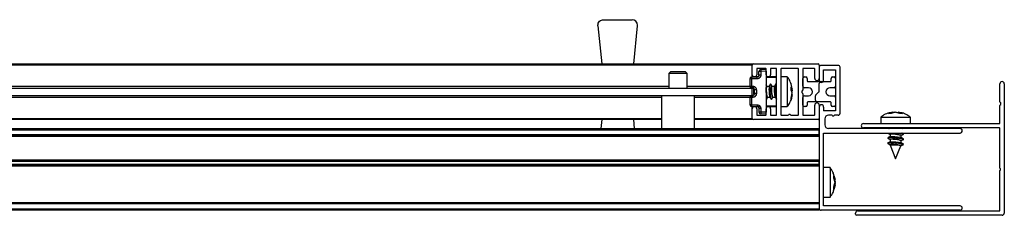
# Model space of a CAD drawing. Header units: millimetres. Extents: x 3538.08 to 3539.08, y 3254.86 to 3254.91.
# Tile 3 of 3: x 3538.812 to 3539.0769, y 3254.8562 to 3254.9089. Entities that reach past the tile are written whole.
import ezdxf

# ---------------------------------------------------------------- set-up
doc = ezdxf.new("R2010")
doc.units = ezdxf.units.MM
doc.layers.add('SANINDUSA', color=3, linetype='Continuous')

msp = doc.modelspace()

# ---------------------------------------------------------------- linework, layer by layer
at = {"layer": 'SANINDUSA'}
for p, q in [((3538.96907567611, 3254.908873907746), (3538.976758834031, 3254.908873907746)), ((3538.967583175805, 3254.90722380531), (3538.967575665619, 3254.907373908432)), ((3538.967583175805, 3254.90722380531), (3538.968614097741, 3254.896973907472)), ((3538.9772204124, 3254.896973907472), (3538.978251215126, 3254.90722380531)), ((3538.575117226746, 3254.896973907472), (3539.009117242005, 3254.896973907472)), ((3539.009117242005, 3254.896673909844), (3538.575117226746, 3254.896673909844)), ((3539.009117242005, 3254.896673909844), (3539.009117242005, 3254.896973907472)), ((3539.009117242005, 3254.89407390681), (3539.009117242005, 3254.896673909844)), ((3539.009417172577, 3254.896973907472), (3539.026817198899, 3254.896973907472)), ((3539.010317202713, 3254.895673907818), (3539.010317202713, 3254.89407390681)), ((3539.01271724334, 3254.89577390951), (3539.010417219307, 3254.89577390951)), ((3539.012817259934, 3254.89407390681), (3539.012817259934, 3254.895673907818)), ((3539.014017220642, 3254.895673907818), (3539.014017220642, 3254.89407390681)), ((3539.015517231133, 3254.89577390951), (3539.014117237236, 3254.89577390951)), ((3539.015617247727, 3254.883273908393), (3539.015617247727, 3254.895673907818)), ((3539.016817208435, 3254.895673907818), (3539.016817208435, 3254.883273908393)), ((3539.021417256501, 3254.89577390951), (3539.016917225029, 3254.89577390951)), ((3539.021517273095, 3254.883273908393), (3539.021517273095, 3254.895673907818)), ((3539.022717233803, 3254.895673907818), (3539.022717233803, 3254.890028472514)), ((3539.025817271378, 3254.89577390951), (3539.022817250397, 3254.89577390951)), ((3539.025917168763, 3254.893073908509), (3539.025917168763, 3254.895673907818)), ((3539.02711724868, 3254.896673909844), (3539.02711724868, 3254.896073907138)), ((3539.02711724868, 3254.896073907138), (3539.02711724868, 3254.892573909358)), ((3539.032217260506, 3254.896573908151), (3539.027617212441, 3254.896573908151)), ((3539.032717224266, 3254.883673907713), (3539.032717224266, 3254.896073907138)), ((3538.987117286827, 3254.894873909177), (3538.986617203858, 3254.894373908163)), ((3538.986617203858, 3254.894373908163), (3538.986617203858, 3254.8904739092)), ((3538.991617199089, 3254.894373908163), (3538.986617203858, 3254.894373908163)), ((3538.991117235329, 3254.894873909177), (3538.987117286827, 3254.894873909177)), ((3538.991617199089, 3254.894373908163), (3538.991117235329, 3254.894873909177)), ((3538.991617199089, 3254.8904739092), (3538.991617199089, 3254.894373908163)), ((3539.008908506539, 3254.893438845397), (3539.010425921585, 3254.893465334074)), ((3539.010425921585, 3254.892965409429), (3539.008908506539, 3254.892938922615)), ((3539.009117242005, 3254.893442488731), (3539.009117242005, 3254.89407390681)), ((3539.010870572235, 3254.89347390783), (3539.009117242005, 3254.89347390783)), ((3539.01140844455, 3254.894949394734), (3539.010917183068, 3254.894949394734)), ((3539.010917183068, 3254.893965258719), (3539.010917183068, 3254.894949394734)), ((3539.012817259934, 3254.895473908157), (3539.01140844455, 3254.895449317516)), ((3539.012817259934, 3254.894973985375), (3539.01140844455, 3254.894949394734)), ((3539.01140844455, 3254.894949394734), (3539.01140844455, 3254.893965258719)), ((3539.012817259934, 3254.894973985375), (3539.012817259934, 3254.883973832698)), ((3539.015417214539, 3254.89347390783), (3539.012817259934, 3254.89347390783)), ((3539.015617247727, 3254.893273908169), (3539.012817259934, 3254.893273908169)), ((3539.018540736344, 3254.89347390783), (3539.016817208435, 3254.89347390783)), ((3539.018540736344, 3254.89347390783), (3539.018540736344, 3254.885473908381)), ((3539.022717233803, 3254.890973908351), (3539.022717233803, 3254.893073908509)), ((3539.02311718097, 3254.89347390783), (3539.023517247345, 3254.89347390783)), ((3539.023917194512, 3254.893073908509), (3539.023917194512, 3254.892373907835)), ((3539.028317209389, 3254.89537391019), (3539.031517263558, 3254.89537391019)), ((3539.028317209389, 3254.892573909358), (3539.028317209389, 3254.89537391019)), ((3539.03031718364, 3254.892373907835), (3539.03031718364, 3254.893073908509)), ((3539.030717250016, 3254.89347390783), (3539.031117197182, 3254.89347390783)), ((3539.031517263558, 3254.89537391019), (3539.031517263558, 3254.884373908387)), ((3539.031517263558, 3254.893073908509), (3539.031517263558, 3254.890973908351)), ((3538.575117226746, 3254.8904739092), (3539.009117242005, 3254.8904739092)), ((3538.597617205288, 3254.890973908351), (3538.986617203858, 3254.890973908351)), ((3538.991617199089, 3254.890973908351), (3539.008417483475, 3254.890973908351)), ((3539.008908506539, 3254.892938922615), (3539.008417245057, 3254.892938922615)), ((3539.008417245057, 3254.892938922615), (3539.008417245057, 3254.89098794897)), ((3539.008417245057, 3254.89098794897), (3539.008908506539, 3254.89098794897)), ((3539.008908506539, 3254.892938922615), (3539.008908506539, 3254.89098794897)), ((3539.008908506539, 3254.89098794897), (3539.009225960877, 3254.890982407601)), ((3539.009225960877, 3254.890482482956), (3539.008908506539, 3254.890488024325)), ((3539.009117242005, 3254.890484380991), (3539.009117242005, 3254.8904739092)), ((3539.009117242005, 3254.888473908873), (3539.009117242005, 3254.8904739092)), ((3539.013060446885, 3254.890933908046), (3539.012817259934, 3254.891335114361)), ((3539.013706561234, 3254.890933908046), (3539.013025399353, 3254.890933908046)), ((3539.013945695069, 3254.89148023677), (3539.013686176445, 3254.890887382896)), ((3539.014460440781, 3254.890933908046), (3539.014122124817, 3254.891491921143)), ((3539.01510655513, 3254.890933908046), (3539.01442539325, 3254.890933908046)), ((3539.015345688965, 3254.89148023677), (3539.015086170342, 3254.890887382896)), ((3539.015617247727, 3254.891335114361), (3539.015522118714, 3254.891491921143)), ((3539.019538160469, 3254.891623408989), (3539.019538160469, 3254.891540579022)), ((3539.019538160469, 3254.890764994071), (3539.019871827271, 3254.890186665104)), ((3539.019538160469, 3254.889878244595), (3539.019538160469, 3254.890764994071)), ((3539.019871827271, 3254.890186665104), (3539.019730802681, 3254.890793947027)), ((3539.019768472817, 3254.890627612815), (3539.019731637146, 3254.890789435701)), ((3539.024217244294, 3254.890573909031), (3539.02311718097, 3254.890573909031)), ((3539.024067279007, 3254.892223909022), (3539.027229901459, 3254.892223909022)), ((3539.02711724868, 3254.889562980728), (3539.02711724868, 3254.891723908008)), ((3539.027617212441, 3254.892223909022), (3539.030167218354, 3254.892223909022)), ((3539.031117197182, 3254.890573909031), (3539.030017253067, 3254.890573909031)), ((3539.0757172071, 3254.886777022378), (3539.0757172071, 3254.891623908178)), ((3539.076917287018, 3254.891623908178), (3539.076917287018, 3254.856823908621)), ((3538.575117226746, 3254.888473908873), (3539.009117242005, 3254.888473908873)), ((3538.984667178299, 3254.887973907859), (3538.599567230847, 3254.887973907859)), ((3538.984667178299, 3254.888473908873), (3538.984667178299, 3254.87957390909)), ((3538.993567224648, 3254.87957390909), (3538.993567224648, 3254.888473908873)), ((3539.008417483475, 3254.887973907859), (3538.993567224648, 3254.887973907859)), ((3539.008908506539, 3254.887959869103), (3539.008417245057, 3254.887959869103)), ((3539.008417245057, 3254.887959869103), (3539.008417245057, 3254.886008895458)), ((3539.008908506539, 3254.888459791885), (3539.009225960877, 3254.888465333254)), ((3539.009225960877, 3254.887965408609), (3539.008908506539, 3254.887959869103)), ((3539.008908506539, 3254.887959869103), (3539.008908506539, 3254.886008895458)), ((3539.009117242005, 3254.888473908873), (3539.009117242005, 3254.888463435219)), ((3539.009717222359, 3254.888965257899), (3539.009717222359, 3254.889982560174)), ((3539.010208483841, 3254.889982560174), (3539.010208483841, 3254.888965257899)), ((3539.012988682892, 3254.887467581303), (3539.013248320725, 3254.888060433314)), ((3539.013202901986, 3254.888013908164), (3539.013874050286, 3254.888013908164)), ((3539.013817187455, 3254.888122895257), (3539.013853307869, 3254.888048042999)), ((3539.013853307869, 3254.888048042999), (3539.01421224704, 3254.887455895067)), ((3539.014388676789, 3254.887467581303), (3539.014648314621, 3254.888060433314)), ((3539.014602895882, 3254.888013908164), (3539.015274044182, 3254.888013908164)), ((3539.015217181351, 3254.888122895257), (3539.015253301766, 3254.888048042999)), ((3539.015253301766, 3254.888048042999), (3539.015612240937, 3254.887455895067)), ((3539.019871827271, 3254.890186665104), (3539.019538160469, 3254.890109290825)), ((3539.019871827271, 3254.889191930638), (3539.019538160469, 3254.889878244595)), ((3539.019538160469, 3254.887708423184), (3539.019871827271, 3254.889191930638)), ((3539.019871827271, 3254.888761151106), (3539.019538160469, 3254.887324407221)), ((3539.019538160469, 3254.887324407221), (3539.019538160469, 3254.887708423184)), ((3539.019609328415, 3254.889731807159), (3539.019871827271, 3254.889755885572)), ((3539.019871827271, 3254.888775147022), (3539.019731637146, 3254.88815838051)), ((3539.019782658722, 3254.890152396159), (3539.019871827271, 3254.889755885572)), ((3539.019871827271, 3254.889755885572), (3539.01978468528, 3254.889576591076)), ((3539.019791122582, 3254.89015430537), (3539.019871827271, 3254.889788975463)), ((3539.019791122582, 3254.888793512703), (3539.019871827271, 3254.88915884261)), ((3539.022699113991, 3254.889971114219), (3539.022471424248, 3254.889645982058)), ((3539.022471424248, 3254.889301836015), (3539.022699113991, 3254.888976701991)), ((3539.022717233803, 3254.888919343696), (3539.022717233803, 3254.883273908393)), ((3539.022717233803, 3254.885873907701), (3539.022717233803, 3254.887973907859)), ((3539.02311718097, 3254.888373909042), (3539.024217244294, 3254.888373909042)), ((3539.02611720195, 3254.887223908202), (3539.02611720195, 3254.888351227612)), ((3539.026282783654, 3254.888722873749), (3539.027050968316, 3254.889414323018)), ((3539.030017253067, 3254.888373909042), (3539.031117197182, 3254.888373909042)), ((3539.031517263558, 3254.887973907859), (3539.031517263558, 3254.885873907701)), ((3539.008417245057, 3254.886008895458), (3539.008908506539, 3254.886008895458)), ((3539.008908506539, 3254.886008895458), (3539.010425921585, 3254.885982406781)), ((3539.010425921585, 3254.885482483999), (3539.008908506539, 3254.885508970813)), ((3539.009117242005, 3254.8848739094), (3539.009117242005, 3254.885505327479)), ((3539.009117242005, 3254.885473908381), (3539.010870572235, 3254.885473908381)), ((3539.010871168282, 3254.885473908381), (3539.010917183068, 3254.885260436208)), ((3539.012817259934, 3254.885673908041), (3539.015617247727, 3254.885673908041)), ((3539.012817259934, 3254.885473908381), (3539.015417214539, 3254.885473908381)), ((3539.016817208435, 3254.885473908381), (3539.018540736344, 3254.885473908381)), ((3539.023517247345, 3254.885473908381), (3539.02311718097, 3254.885473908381)), ((3539.023917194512, 3254.886573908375), (3539.023917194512, 3254.885873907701)), ((3539.02661728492, 3254.886723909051), (3539.024067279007, 3254.886723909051)), ((3539.025917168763, 3254.883273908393), (3539.025917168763, 3254.885873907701)), ((3539.030167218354, 3254.886723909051), (3539.02661728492, 3254.886723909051)), ((3539.02711724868, 3254.885873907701), (3539.02711724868, 3254.885373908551)), ((3539.02711724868, 3254.885373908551), (3539.02711724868, 3254.85807390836)), ((3539.028317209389, 3254.885373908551), (3539.028317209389, 3254.884373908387)), ((3539.03031718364, 3254.885873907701), (3539.03031718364, 3254.886573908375)), ((3539.031117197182, 3254.885473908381), (3539.030717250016, 3254.885473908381)), ((3539.0757172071, 3254.881023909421), (3539.0757172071, 3254.885770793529)), ((3539.075947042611, 3254.886466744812), (3539.075740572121, 3254.886712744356)), ((3539.075740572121, 3254.885835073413), (3539.075947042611, 3254.886081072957)), ((3539.009117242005, 3254.882273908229), (3539.009117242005, 3254.8848739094)), ((3539.010317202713, 3254.8848739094), (3539.010317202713, 3254.883273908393)), ((3539.010417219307, 3254.883173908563), (3539.01271724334, 3254.883173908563)), ((3539.010917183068, 3254.884982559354), (3539.010917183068, 3254.883998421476)), ((3539.01140844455, 3254.883998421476), (3539.010917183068, 3254.883998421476)), ((3539.01140844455, 3254.884982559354), (3539.01140844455, 3254.883998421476)), ((3539.012817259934, 3254.883973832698), (3539.01140844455, 3254.883998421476)), ((3539.012817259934, 3254.883473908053), (3539.01140844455, 3254.883498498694)), ((3539.012817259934, 3254.883273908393), (3539.012817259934, 3254.8848739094)), ((3539.014017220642, 3254.8848739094), (3539.014017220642, 3254.883273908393)), ((3539.014117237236, 3254.883173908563), (3539.015517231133, 3254.883173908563)), ((3539.016917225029, 3254.883173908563), (3539.018867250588, 3254.883173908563)), ((3539.019467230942, 3254.883173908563), (3539.021417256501, 3254.883173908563)), ((3539.022817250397, 3254.883173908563), (3539.025817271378, 3254.883173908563)), ((3539.031517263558, 3254.884373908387), (3539.028317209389, 3254.884373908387)), ((3539.030617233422, 3254.883173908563), (3539.029617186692, 3254.883173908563)), ((3539.032217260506, 3254.883173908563), (3539.031217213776, 3254.883173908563)), ((3539.043667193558, 3254.882647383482), (3539.043667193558, 3254.880923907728)), ((3539.043667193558, 3254.882647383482), (3539.050429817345, 3254.882647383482)), ((3539.045790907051, 3254.883644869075), (3539.046900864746, 3254.883978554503)), ((3539.046458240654, 3254.883644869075), (3539.045790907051, 3254.883644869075)), ((3539.047649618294, 3254.883978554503), (3539.046458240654, 3254.883644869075)), ((3539.046949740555, 3254.883782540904), (3539.046900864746, 3254.883978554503)), ((3539.047400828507, 3254.883978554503), (3539.046927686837, 3254.883871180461)), ((3539.048791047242, 3254.883644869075), (3539.047649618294, 3254.883978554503)), ((3539.047684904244, 3254.883978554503), (3539.048384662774, 3254.883782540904)), ((3539.047933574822, 3254.883978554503), (3539.048406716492, 3254.883871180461)), ((3539.048433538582, 3254.883978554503), (3539.04838025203, 3254.883764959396)), ((3539.048433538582, 3254.883978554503), (3539.049489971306, 3254.883644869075)), ((3539.049489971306, 3254.883644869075), (3539.048791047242, 3254.883644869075)), ((3539.050429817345, 3254.882647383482), (3539.051667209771, 3254.882647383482)), ((3539.051667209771, 3254.880923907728), (3539.051667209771, 3254.882647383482)), ((3538.599567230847, 3254.882273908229), (3538.984667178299, 3254.882273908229)), ((3538.984667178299, 3254.881973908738), (3538.599567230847, 3254.881973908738)), ((3538.968614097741, 3254.881973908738), (3538.968372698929, 3254.87957390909)), ((3538.977461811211, 3254.87957390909), (3538.9772204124, 3254.881973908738)), ((3538.993567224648, 3254.882273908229), (3539.009117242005, 3254.882273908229)), ((3539.009117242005, 3254.881973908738), (3538.993567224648, 3254.881973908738)), ((3539.009117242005, 3254.881973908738), (3539.009117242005, 3254.882273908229)), ((3539.026817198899, 3254.881973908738), (3539.009417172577, 3254.881973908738)), ((3539.028617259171, 3254.882173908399), (3539.028617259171, 3254.880573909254)), ((3539.039017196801, 3254.880923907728), (3539.075617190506, 3254.880923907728)), ((3539.075617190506, 3254.879723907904), (3539.039017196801, 3254.879723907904)), ((3539.045653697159, 3254.879723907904), (3539.045899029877, 3254.87957390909)), ((3539.045832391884, 3254.879723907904), (3539.04604780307, 3254.87957390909)), ((3539.049573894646, 3254.87957390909), (3539.04935848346, 3254.879723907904)), ((3539.049686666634, 3254.879620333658), (3539.049517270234, 3254.879723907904)), ((3538.123117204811, 3254.87957390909), (3539.02711724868, 3254.87957390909)), ((3538.123117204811, 3254.879273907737), (3539.02711724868, 3254.879273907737)), ((3539.02711724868, 3254.877873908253), (3538.123117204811, 3254.877873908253)), ((3539.02711724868, 3254.877573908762), (3538.123117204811, 3254.877573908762)), ((3539.02711724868, 3254.877473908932), (3538.123117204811, 3254.877473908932)), ((3539.02711724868, 3254.877873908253), (3539.02711724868, 3254.879273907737)), ((3539.028317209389, 3254.878373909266), (3539.065017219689, 3254.878373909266)), ((3539.028317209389, 3254.858773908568), (3539.028317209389, 3254.878373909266)), ((3539.065017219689, 3254.87957390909), (3539.029617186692, 3254.87957390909)), ((3539.045622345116, 3254.877070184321), (3539.04620396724, 3254.876665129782)), ((3539.046234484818, 3254.877400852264), (3539.045634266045, 3254.877169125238)), ((3539.045647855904, 3254.878327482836), (3539.046207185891, 3254.877985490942)), ((3539.045760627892, 3254.878373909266), (3539.04620396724, 3254.878065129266)), ((3539.046207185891, 3254.878095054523), (3539.046207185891, 3254.877390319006)), ((3539.049099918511, 3254.877746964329), (3539.049700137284, 3254.877978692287)), ((3539.049127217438, 3254.877084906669), (3539.049127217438, 3254.877773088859)), ((3539.049686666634, 3254.876820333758), (3539.049127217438, 3254.877162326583)), ((3539.049712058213, 3254.876677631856), (3539.049130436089, 3254.877082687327)), ((3539.049712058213, 3254.878077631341), (3539.049286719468, 3254.878373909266)), ((3539.049686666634, 3254.878220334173), (3539.049435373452, 3254.878373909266)), ((3539.049744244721, 3254.87957390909), (3539.049686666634, 3254.879620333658)), ((3539.0757172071, 3254.86887390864), (3539.0757172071, 3254.879623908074)), ((3539.045622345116, 3254.875670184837), (3539.04620396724, 3254.875265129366)), ((3539.046234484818, 3254.87600085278), (3539.045634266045, 3254.875769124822)), ((3539.045647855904, 3254.876927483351), (3539.046207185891, 3254.876585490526)), ((3539.045647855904, 3254.875527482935), (3539.046207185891, 3254.875185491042)), ((3539.046207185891, 3254.876695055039), (3539.046207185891, 3254.875990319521)), ((3539.046207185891, 3254.875295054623), (3539.046207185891, 3254.875123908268)), ((3539.046207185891, 3254.875123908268), (3539.047667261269, 3254.871423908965)), ((3539.048654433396, 3254.875123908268), (3539.046207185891, 3254.875123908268)), ((3539.047667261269, 3254.871423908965), (3539.049053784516, 3254.874937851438)), ((3539.049011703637, 3254.874912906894), (3539.049700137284, 3254.875178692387)), ((3539.049020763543, 3254.874963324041), (3539.049674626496, 3254.875247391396)), ((3539.049053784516, 3254.874937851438), (3539.049072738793, 3254.874985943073)), ((3539.049099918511, 3254.876346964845), (3539.049700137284, 3254.876578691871)), ((3539.049127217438, 3254.875684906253), (3539.049127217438, 3254.876373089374)), ((3539.049686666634, 3254.875420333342), (3539.049127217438, 3254.875762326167)), ((3539.049712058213, 3254.875277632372), (3539.049130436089, 3254.875682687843)), ((3538.123117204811, 3254.871173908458), (3539.02711724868, 3254.871173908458)), ((3538.123117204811, 3254.871073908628), (3539.02711724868, 3254.871073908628)), ((3538.123117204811, 3254.870773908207), (3539.02711724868, 3254.870773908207)), ((3539.02711724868, 3254.869873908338), (3538.123117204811, 3254.869873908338)), ((3539.02711724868, 3254.869573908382), (3538.123117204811, 3254.869573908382)), ((3539.02711724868, 3254.869473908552), (3538.123117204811, 3254.869473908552)), ((3539.02711724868, 3254.869873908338), (3539.02711724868, 3254.870773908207)), ((3539.030040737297, 3254.8690739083), (3539.028317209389, 3254.8690739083)), ((3539.030040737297, 3254.869073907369), (3539.030040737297, 3254.867860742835)), ((3539.030040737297, 3254.867860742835), (3539.030040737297, 3254.861073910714)), ((3539.030990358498, 3254.867276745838), (3539.030908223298, 3254.867510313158)), ((3539.031038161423, 3254.86690670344), (3539.031371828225, 3254.865840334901)), ((3539.031038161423, 3254.866213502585), (3539.031038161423, 3254.86690670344)), ((3539.0757172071, 3254.857523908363), (3539.0757172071, 3254.868273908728)), ((3539.031371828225, 3254.865062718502), (3539.031038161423, 3254.866213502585)), ((3539.031038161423, 3254.863880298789), (3539.031371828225, 3254.865062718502)), ((3539.031371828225, 3254.864307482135), (3539.031038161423, 3254.863207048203)), ((3539.031038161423, 3254.863207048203), (3539.031038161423, 3254.863880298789)), ((3539.031097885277, 3254.864375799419), (3539.031371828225, 3254.865189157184)), ((3539.031161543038, 3254.8657879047), (3539.031371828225, 3254.865840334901)), ((3539.031172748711, 3254.865790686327), (3539.031371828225, 3254.865085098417)), ((3539.031172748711, 3254.864357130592), (3539.031371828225, 3254.864307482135)), ((3539.031371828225, 3254.865189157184), (3539.03121661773, 3254.865801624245)), ((3539.03121983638, 3254.864964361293), (3539.031371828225, 3254.864720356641)), ((3539.031228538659, 3254.865804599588), (3539.031371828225, 3254.865222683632)), ((3539.031371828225, 3254.865427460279), (3539.031286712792, 3254.865819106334)), ((3539.031371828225, 3254.864720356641), (3539.031286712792, 3254.864328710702)), ((3539.030923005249, 3254.862660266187), (3539.030993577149, 3254.862871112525)), ((3538.123117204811, 3254.859673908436), (3539.02711724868, 3254.859673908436)), ((3539.02711724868, 3254.859573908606), (3538.123117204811, 3254.859573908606)), ((3539.02711724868, 3254.859273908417), (3538.123117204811, 3254.859273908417)), ((3539.02711724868, 3254.859273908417), (3539.02711724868, 3254.8578739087)), ((3539.028317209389, 3254.861073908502), (3539.030040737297, 3254.861073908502)), ((3539.065017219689, 3254.858773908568), (3539.028317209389, 3254.858773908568)), ((3539.02711724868, 3254.8578739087), (3538.123117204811, 3254.8578739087)), ((3539.02711724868, 3254.857573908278), (3538.123117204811, 3254.857573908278)), ((3539.02711724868, 3254.857573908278), (3539.02711724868, 3254.8578739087)), ((3539.065017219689, 3254.857573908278), (3539.027617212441, 3254.857573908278)), ((3539.036917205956, 3254.856523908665), (3539.036917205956, 3254.856823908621)), ((3539.076317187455, 3254.856223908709), (3539.037217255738, 3254.856223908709)), ((3539.03751718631, 3254.857423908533), (3539.075617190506, 3254.857423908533))]:
    msp.add_line(p, q, dxfattribs=at)
at = {"layer": 'SANINDUSA', "flags": 128}
for points in [[(3539.009621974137, 3254.890297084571), (3539.00964831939, 3254.889496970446), (3539.009699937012, 3254.888891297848)], [(3539.013117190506, 3254.888145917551), (3539.013023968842, 3254.88846261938), (3539.012944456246, 3254.888940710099), (3539.012891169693, 3254.889505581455), (3539.012872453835, 3254.890069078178), (3539.012891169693, 3254.890543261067), (3539.012944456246, 3254.890854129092), (3539.013023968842, 3254.890953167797), (3539.013055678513, 3254.890933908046)], [(3539.014122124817, 3254.891491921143), (3539.014035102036, 3254.891569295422), (3539.013923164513, 3254.891418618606), (3539.013848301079, 3254.890971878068), (3539.013821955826, 3254.890297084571)], [(3539.013821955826, 3254.890297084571), (3539.013848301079, 3254.889496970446), (3539.013923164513, 3254.888693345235), (3539.014035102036, 3254.888008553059), (3539.014167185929, 3254.887546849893), (3539.014299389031, 3254.887378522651), (3539.014388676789, 3254.887467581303)], [(3539.014517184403, 3254.888145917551), (3539.014423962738, 3254.88846261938), (3539.014344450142, 3254.888940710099), (3539.01429116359, 3254.889505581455), (3539.014272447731, 3254.890069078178), (3539.01429116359, 3254.890543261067), (3539.014344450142, 3254.890854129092), (3539.014423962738, 3254.890953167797), (3539.014455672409, 3254.890933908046)], [(3539.015522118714, 3254.891491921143), (3539.015435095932, 3254.891569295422), (3539.01532315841, 3254.891418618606), (3539.015248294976, 3254.890971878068), (3539.015221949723, 3254.890297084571)], [(3539.012812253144, 3254.887455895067), (3539.012899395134, 3254.887378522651), (3539.012988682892, 3254.887467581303)], [(3539.045647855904, 3254.879727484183), (3539.045758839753, 3254.87967390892), (3539.046023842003, 3254.87959061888)], [(3539.04888534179, 3254.879723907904), (3539.049117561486, 3254.87967390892), (3539.04948937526, 3254.87957390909)], [(3539.045624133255, 3254.877082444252), (3539.045573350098, 3254.877006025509), (3539.045758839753, 3254.876873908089), (3539.046023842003, 3254.876790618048)], [(3539.045622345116, 3254.877070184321), (3539.045582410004, 3254.877118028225), (3539.045728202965, 3254.877192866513), (3539.046169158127, 3254.877219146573), (3539.046838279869, 3254.877192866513), (3539.04763352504, 3254.877118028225), (3539.04843389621, 3254.877006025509), (3539.049117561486, 3254.876873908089), (3539.049580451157, 3254.8767417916), (3539.049752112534, 3254.876629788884), (3539.049700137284, 3254.876578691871)], [(3539.045590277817, 3254.878373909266), (3539.045758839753, 3254.878273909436), (3539.046023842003, 3254.878190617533)], [(3539.04620396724, 3254.878065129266), (3539.046176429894, 3254.878096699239), (3539.046274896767, 3254.87814996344), (3539.046584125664, 3254.878168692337), (3539.047055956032, 3254.87814996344), (3539.047616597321, 3254.878096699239), (3539.048178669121, 3254.878017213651), (3539.048654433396, 3254.877923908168)], [(3539.048621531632, 3254.878373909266), (3539.049117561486, 3254.878273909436), (3539.049580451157, 3254.878141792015), (3539.049752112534, 3254.8780297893), (3539.049700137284, 3254.877978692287)], [(3539.049130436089, 3254.877082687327), (3539.049030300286, 3254.877130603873), (3539.048696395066, 3254.877223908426)], [(3539.049127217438, 3254.87715812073), (3539.049146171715, 3254.877130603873), (3539.049127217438, 3254.87708488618)], [(3539.049721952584, 3254.878072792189), (3539.04976117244, 3254.878141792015), (3539.049686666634, 3254.878220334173)], [(3539.045624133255, 3254.875682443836), (3539.045573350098, 3254.875606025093), (3539.045758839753, 3254.875473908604), (3539.046023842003, 3254.875390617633)], [(3539.045622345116, 3254.875670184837), (3539.045582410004, 3254.87571802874), (3539.045728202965, 3254.875792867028), (3539.046169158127, 3254.875819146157), (3539.046838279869, 3254.875792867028), (3539.04763352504, 3254.87571802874), (3539.04843389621, 3254.875606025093), (3539.049117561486, 3254.875473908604), (3539.049580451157, 3254.875341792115), (3539.049752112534, 3254.875229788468), (3539.049700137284, 3254.875178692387)], [(3539.04620396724, 3254.876665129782), (3539.046176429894, 3254.876696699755), (3539.046274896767, 3254.876749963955), (3539.046584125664, 3254.876768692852), (3539.047055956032, 3254.876749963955), (3539.047616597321, 3254.876696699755), (3539.048178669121, 3254.876617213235), (3539.048654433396, 3254.876523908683)], [(3539.04620396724, 3254.875265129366), (3539.046176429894, 3254.87529670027), (3539.046274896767, 3254.875349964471), (3539.046584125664, 3254.875368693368), (3539.047055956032, 3254.875349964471), (3539.047616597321, 3254.87529670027), (3539.048178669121, 3254.875217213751), (3539.048654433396, 3254.875123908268)], [(3539.049130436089, 3254.875682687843), (3539.049030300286, 3254.875730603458), (3539.048696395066, 3254.875823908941)], [(3539.049127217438, 3254.875758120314), (3539.049146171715, 3254.875730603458), (3539.049127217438, 3254.875684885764)], [(3539.049721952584, 3254.876672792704), (3539.04976117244, 3254.8767417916), (3539.049686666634, 3254.876820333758)], [(3539.049721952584, 3254.87527279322), (3539.04976117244, 3254.875341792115), (3539.049686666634, 3254.875420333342)]]:
    msp.add_lwpolyline(points, dxfattribs=at)
at = {"layer": 'SANINDUSA'}
for centre, radius, start, end in [((3538.976758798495, 3254.907373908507), 0.001500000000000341, 0, 90), ((3538.976758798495, 3254.907373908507), 0.001500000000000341, 354.2568061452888, 0), ((3539.00941722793, 3254.896673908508), 0.0003000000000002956, 90, 180), ((3539.01041722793, 3254.895673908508), 9.999999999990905e-05, 90, 180), ((3539.01271722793, 3254.895673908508), 9.999999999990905e-05, 0, 90), ((3539.01411722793, 3254.895673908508), 0.0001000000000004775, 90, 180), ((3539.01551722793, 3254.895673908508), 9.999999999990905e-05, 0, 90), ((3539.01691722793, 3254.895673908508), 9.999999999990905e-05, 90, 180), ((3539.02141722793, 3254.895673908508), 9.999999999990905e-05, 0, 90), ((3539.02281722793, 3254.895673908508), 9.999999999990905e-05, 90, 180), ((3539.02581722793, 3254.895673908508), 9.999999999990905e-05, 0, 90), ((3539.02681722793, 3254.896673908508), 0.0003000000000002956, 0, 90), ((3539.02761722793, 3254.896073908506), 0.0005000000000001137, 90, 180), ((3539.03221722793, 3254.896073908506), 0.0005000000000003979, 0, 90), ((3539.00891722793, 3254.892938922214), 0.0005000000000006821, 91.0000000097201, 180), ((3539.016189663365, 3254.893188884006), 0.007285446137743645, 178.0338137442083, 181.9661862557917), ((3539.00971722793, 3254.894073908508), 0.0006000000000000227, 180, 0), ((3539.01141722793, 3254.894949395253), 0.0005000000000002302, 91.0000000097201, 180), ((3539.018689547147, 3254.895199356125), 0.007285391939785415, 178.0337991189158, 181.9662008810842), ((3539.01341722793, 3254.894073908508), 0.0006000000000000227, 180, 0), ((3539.01541722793, 3254.893273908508), 0.0002000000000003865, 0, 90), ((3539.02311722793, 3254.893073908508), 0.0004000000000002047, 90, 180), ((3539.02351722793, 3254.893073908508), 0.0004000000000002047, 0, 90), ((3539.02651722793, 3254.893073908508), 0.0006000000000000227, 180, 0), ((3539.03071722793, 3254.893073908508), 0.0003999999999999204, 90, 180), ((3539.03111722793, 3254.893073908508), 0.0004000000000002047, 0, 90), ((3539.00891722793, 3254.890987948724), 0.0005000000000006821, 180, 268.9999999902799), ((3539.016189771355, 3254.890737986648), 0.007285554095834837, 178.0338355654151, 181.9661644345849), ((3539.022197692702, 3254.889807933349), 0.006992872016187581, 175.9888860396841, 199.6545279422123), ((3539.02311722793, 3254.890973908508), 0.0004000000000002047, 180, 270), ((3539.02406722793, 3254.892373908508), 0.0001500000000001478, 180, 270), ((3539.02421722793, 3254.889473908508), 0.001100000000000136, 270, 90), ((3539.02771722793, 3254.892573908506), 0.0006000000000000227, 180, 0), ((3539.02761722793, 3254.891723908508), 0.0005000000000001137, 90, 180), ((3539.03001722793, 3254.889473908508), 0.001100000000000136, 90, 270), ((3539.03016722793, 3254.892373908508), 0.0001499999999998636, 270, 0), ((3539.03111722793, 3254.890973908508), 0.0004000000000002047, 270, 0), ((3539.07631722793, 3254.891623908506), 0.0006000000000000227, 0, 180), ((3539.00891722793, 3254.887959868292), 0.0005000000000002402, 91.0000000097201, 180), ((3539.016189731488, 3254.888209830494), 0.007285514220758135, 178.0338321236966, 181.9661678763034), ((3539.02271722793, 3254.889473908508), 0.0002999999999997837, 145.0000000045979, 214.9999999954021), ((3539.02261722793, 3254.890028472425), 0.0001000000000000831, 325.0000000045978, 0), ((3539.02261722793, 3254.88891934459), 0.0001000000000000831, 0, 34.99999999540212), ((3539.02311722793, 3254.887973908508), 0.0004000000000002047, 90, 180), ((3539.02661722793, 3254.888351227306), 0.0004999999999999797, 131.9872125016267, 180), ((3539.02691722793, 3254.889562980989), 0.0002000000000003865, 311.9872125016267, 0), ((3539.03111722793, 3254.887973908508), 0.0004000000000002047, 0, 90), ((3539.00891722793, 3254.886008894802), 0.0005000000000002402, 180, 268.9999999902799), ((3539.016189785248, 3254.885758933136), 0.007285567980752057, 178.0338393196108, 181.9661606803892), ((3539.00971722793, 3254.884873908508), 0.0006000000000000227, 0, 180), ((3539.01341722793, 3254.884873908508), 0.0006000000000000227, 0, 180), ((3539.01541722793, 3254.885673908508), 0.0002000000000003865, 270, 0), ((3539.02311722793, 3254.885873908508), 0.0004000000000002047, 180, 270), ((3539.02351722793, 3254.885873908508), 0.0003999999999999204, 270, 0), ((3539.02406722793, 3254.886573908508), 0.0001499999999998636, 90, 180), ((3539.02651722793, 3254.885873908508), 0.0006000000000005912, 0, 180), ((3539.02661722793, 3254.887223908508), 0.0005000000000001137, 180, 270), ((3539.02771722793, 3254.885373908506), 0.0006000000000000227, 0, 180), ((3539.03016722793, 3254.886573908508), 0.0001499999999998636, 0, 90), ((3539.03071722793, 3254.885873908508), 0.0003999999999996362, 180, 270), ((3539.03111722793, 3254.885873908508), 0.0004000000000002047, 270, 0), ((3539.07581722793, 3254.886777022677), 0.0001000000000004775, 180, 220.0000000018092), ((3539.07581722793, 3254.885770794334), 0.0001000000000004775, 139.9999999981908, 180), ((3539.07571722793, 3254.886273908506), 0.0003000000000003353, 319.9999999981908, 40.00000000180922), ((3539.01041722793, 3254.883273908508), 9.999999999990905e-05, 180, 270), ((3539.01141722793, 3254.883998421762), 0.0005000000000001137, 180, 268.9999999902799), ((3539.018689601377, 3254.883748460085), 0.007285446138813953, 178.0338137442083, 181.9661862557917), ((3539.01271722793, 3254.883273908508), 9.999999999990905e-05, 270, 0), ((3539.01411722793, 3254.883273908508), 0.0001000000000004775, 180, 270), ((3539.01551722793, 3254.883273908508), 9.999999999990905e-05, 270, 0), ((3539.01691722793, 3254.883273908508), 9.999999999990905e-05, 180, 270), ((3539.01916722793, 3254.883048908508), 0.0003250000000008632, 22.61986493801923, 157.3801350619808), ((3539.02141722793, 3254.883273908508), 9.999999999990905e-05, 270, 0), ((3539.02281722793, 3254.883273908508), 9.999999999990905e-05, 180, 270), ((3539.02581722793, 3254.883273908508), 9.999999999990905e-05, 270, 0), ((3539.02961722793, 3254.882173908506), 0.001000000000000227, 90, 180), ((3539.03091722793, 3254.883298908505), 0.0003250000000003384, 202.6198649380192, 337.3801350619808), ((3539.03221722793, 3254.883673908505), 0.0005000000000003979, 270, 0), ((3539.00941722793, 3254.882273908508), 0.0003000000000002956, 180, 270), ((3539.02681722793, 3254.882273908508), 0.0003000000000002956, 270, 0), ((3539.02961722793, 3254.880573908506), 0.001000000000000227, 180, 270), ((3539.03901722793, 3254.880323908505), 0.0006000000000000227, 90, 270), ((3539.07561722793, 3254.881023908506), 0.0001000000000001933, 270, 0), ((3539.07561722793, 3254.879623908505), 0.0001000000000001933, 0, 90), ((3539.06501722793, 3254.878973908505), 0.0006000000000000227, 270, 90), ((3539.07559222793, 3254.868573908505), 0.0003249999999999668, 292.6198649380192, 67.38013506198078), ((3539.06501722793, 3254.858173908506), 0.0006000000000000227, 270, 90), ((3539.02761722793, 3254.858073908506), 0.0005000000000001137, 180, 270), ((3539.03751722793, 3254.856823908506), 0.0006000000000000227, 90, 180), ((3539.03721722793, 3254.856523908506), 0.0003000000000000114, 180, 270), ((3539.07561722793, 3254.857523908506), 0.0001000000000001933, 270, 0), ((3539.07631722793, 3254.856823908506), 0.0006000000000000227, 270, 0)]:
    msp.add_arc(centre, radius, start, end, dxfattribs=at)
for centre, major_axis, ratio, start_param, end_param in [((3539.013122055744, 3254.889473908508), (-9.89998404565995e-05, 0.001459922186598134), 0.152257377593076, 6.272860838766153, 8.985934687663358), ((3539.014522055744, 3254.889473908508), (-9.89998404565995e-05, 0.001459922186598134), 0.1522573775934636, 6.27286083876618, 8.985934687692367), ((3539.04766722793, 3254.877919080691), (0.001459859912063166, -0.0001782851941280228), 0.1134399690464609, 0.8420914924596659, 3.155445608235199), ((3539.04766722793, 3254.876519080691), (0.001459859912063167, -0.000178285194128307), 0.1134399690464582, 0.8420914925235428, 3.155445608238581), ((3539.04766722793, 3254.875119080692), (0.001459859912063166, -0.0001782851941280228), 0.1134399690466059, 0.8420914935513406, 3.155445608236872)]:
    msp.add_ellipse(centre, major_axis=major_axis, ratio=ratio, start_param=start_param, end_param=end_param, dxfattribs=at)
for points, knots in [([(3538.967575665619, 3254.907373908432), (3538.967598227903, 3254.907570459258), (3538.967643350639, 3254.907963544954), (3538.967990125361, 3254.9084594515), (3538.968486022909, 3254.908806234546), (3538.968879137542, 3254.908851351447), (3538.96907567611, 3254.908873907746)], [0, 0, 0, 0, 0.2500011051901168, 0.49998191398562, 0.7500148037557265, 1, 1, 1, 1]), ([(3539.010422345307, 3254.893318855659), (3539.010422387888, 3254.893340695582), (3539.010422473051, 3254.893384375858), (3539.010423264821, 3254.893429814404), (3539.010424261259, 3254.893459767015), (3539.010425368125, 3254.893463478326), (3539.010425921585, 3254.893465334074)], [0, 0, 0, 0, 0.2500099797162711, 0.5000248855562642, 0.7500000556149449, 1, 1, 1, 1]), ([(3539.010425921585, 3254.892965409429), (3539.010425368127, 3254.892998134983), (3539.010424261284, 3254.89306358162), (3539.01042326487, 3254.893157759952), (3539.010422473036, 3254.893245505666), (3539.010422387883, 3254.893294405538), (3539.010422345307, 3254.893318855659)], [0, 0, 0, 0, 0.2500170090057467, 0.4999998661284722, 0.749998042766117, 0.9999999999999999, 0.9999999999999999, 0.9999999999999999, 0.9999999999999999]), ([(3539.01140844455, 3254.893965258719), (3539.011395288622, 3254.893840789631), (3539.011374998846, 3254.893648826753), (3539.011253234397, 3254.893417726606), (3539.01112677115, 3254.893259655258), (3539.010970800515, 3254.893130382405), (3539.010741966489, 3254.893004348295), (3539.010550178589, 3254.892980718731), (3539.010425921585, 3254.892965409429)], [0, 0, 0, 0, 0.2396609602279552, 0.3696179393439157, 0.4999638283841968, 0.6299587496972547, 0.7602548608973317, 1, 1, 1, 1]), ([(3539.010773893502, 3254.893614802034), (3539.010749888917, 3254.893592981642), (3539.010701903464, 3254.893549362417), (3539.010615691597, 3254.893503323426), (3539.010522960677, 3254.89347245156), (3539.010458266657, 3254.893467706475), (3539.010425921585, 3254.893465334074)], [0, 0, 0, 0, 0.2500844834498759, 0.4999218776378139, 0.7499759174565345, 1, 1, 1, 1]), ([(3539.010917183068, 3254.893965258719), (3539.010910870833, 3254.89390155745), (3539.010897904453, 3254.893770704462), (3539.010815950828, 3254.8936676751), (3539.010773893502, 3254.893614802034)], [0, 0, 0, 0, 0.4868155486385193, 1, 1, 1, 1]), ([(3539.011060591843, 3254.893965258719), (3539.011039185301, 3254.893965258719), (3539.010996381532, 3254.893965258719), (3539.010951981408, 3254.893965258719), (3539.010922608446, 3254.893965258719), (3539.010918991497, 3254.893965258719), (3539.010917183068, 3254.893965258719)], [0, 0, 0, 0, 0.2499906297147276, 0.4998724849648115, 0.7499424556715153, 1, 1, 1, 1]), ([(3539.01140844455, 3254.893965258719), (3539.011376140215, 3254.893965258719), (3539.011311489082, 3254.893965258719), (3539.011218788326, 3254.893965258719), (3539.011132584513, 3254.893965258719), (3539.011084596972, 3254.893965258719), (3539.011060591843, 3254.893965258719)], [0, 0, 0, 0, 0.2497915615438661, 0.4999114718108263, 0.7498373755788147, 1, 1, 1, 1]), ([(3539.019774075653, 3254.890807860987), (3539.019646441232, 3254.891255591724), (3539.019385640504, 3254.892170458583), (3539.018917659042, 3254.893069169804), (3539.018557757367, 3254.893441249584), (3539.018536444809, 3254.893463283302)], [0, 0, 0, 0, 0.4741550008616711, 0.968860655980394, 1, 1, 1, 1]), ([(3539.009225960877, 3254.890982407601), (3539.0092254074, 3254.8909496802), (3539.009224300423, 3254.890884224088), (3539.009223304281, 3254.890790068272), (3539.009222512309, 3254.890702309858), (3539.009222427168, 3254.89065341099), (3539.009222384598, 3254.890628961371)], [0, 0, 0, 0, 0.2500059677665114, 0.5000219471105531, 0.7500090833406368, 1, 1, 1, 1]), ([(3539.009222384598, 3254.890628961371), (3539.009222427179, 3254.890607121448), (3539.009222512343, 3254.890563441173), (3539.009223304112, 3254.890518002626), (3539.009224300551, 3254.890488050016), (3539.009225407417, 3254.890484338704), (3539.009225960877, 3254.890482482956)], [0, 0, 0, 0, 0.2500099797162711, 0.5000248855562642, 0.7500000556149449, 1, 1, 1, 1]), ([(3539.009225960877, 3254.890982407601), (3539.009350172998, 3254.890967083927), (3539.009541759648, 3254.89094344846), (3539.009770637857, 3254.89081755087), (3539.009926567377, 3254.890688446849), (3539.010053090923, 3254.890530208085), (3539.010175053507, 3254.890299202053), (3539.01019534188, 3254.890107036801), (3539.010208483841, 3254.889982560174)], [0, 0, 0, 0, 0.2396741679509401, 0.3696770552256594, 0.5000350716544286, 0.6300097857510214, 0.760335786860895, 1, 1, 1, 1]), ([(3539.009225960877, 3254.890482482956), (3539.009258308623, 3254.890480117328), (3539.009322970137, 3254.890475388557), (3539.009415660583, 3254.890444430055), (3539.009501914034, 3254.89039852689), (3539.009549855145, 3254.890354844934), (3539.009573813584, 3254.890333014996)], [0, 0, 0, 0, 0.2500876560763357, 0.4999126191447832, 0.7500827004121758, 0.9999999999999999, 0.9999999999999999, 0.9999999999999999, 0.9999999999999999]), ([(3539.009486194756, 3254.890887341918), (3539.009486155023, 3254.890887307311), (3539.009470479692, 3254.890873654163), (3539.009435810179, 3254.890695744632), (3539.009413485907, 3254.890399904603), (3539.009406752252, 3254.89003662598), (3539.009414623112, 3254.889634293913), (3539.009442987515, 3254.889169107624), (3539.009480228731, 3254.888784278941), (3539.009509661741, 3254.888617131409), (3539.009518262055, 3254.888568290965)], [0, 0, 0, 0, 0.0004331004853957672, 0.1708668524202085, 0.3397111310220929, 0.4549005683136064, 0.5963924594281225, 0.7632403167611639, 0.9308189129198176, 1, 1, 1, 1]), ([(3539.009573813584, 3254.890333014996), (3539.009615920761, 3254.890280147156), (3539.00969795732, 3254.890177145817), (3539.009710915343, 3254.890046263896), (3539.009717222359, 3254.889982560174)], [0, 0, 0, 0, 0.5132733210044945, 0.9999999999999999, 0.9999999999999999, 0.9999999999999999, 0.9999999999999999]), ([(3539.013686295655, 3254.890887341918), (3539.013686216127, 3254.890887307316), (3539.013655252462, 3254.890873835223), (3539.01364308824, 3254.890695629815), (3539.013612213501, 3254.890399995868), (3539.013607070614, 3254.89003642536), (3539.013614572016, 3254.889635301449), (3539.013642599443, 3254.889164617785), (3539.013690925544, 3254.88870592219), (3539.013751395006, 3254.888333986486), (3539.013796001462, 3254.888190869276), (3539.013817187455, 3254.888122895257)], [0, 0, 0, 0, 0.0003503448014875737, 0.1364051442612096, 0.2711958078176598, 0.3631519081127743, 0.4761053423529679, 0.6093005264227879, 0.7430790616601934, 0.8779745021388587, 1, 1, 1, 1]), ([(3539.015086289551, 3254.890887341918), (3539.015086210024, 3254.890887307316), (3539.015055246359, 3254.890873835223), (3539.015043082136, 3254.890695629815), (3539.015012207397, 3254.890399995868), (3539.015007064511, 3254.89003642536), (3539.015014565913, 3254.889635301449), (3539.01504259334, 3254.889164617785), (3539.01509091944, 3254.88870592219), (3539.015151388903, 3254.888333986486), (3539.015195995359, 3254.888190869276), (3539.015217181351, 3254.888122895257)], [0, 0, 0, 0, 0.0003503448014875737, 0.1364051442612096, 0.2711958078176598, 0.3631519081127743, 0.4761053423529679, 0.6093005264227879, 0.7430790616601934, 0.8779745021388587, 1, 1, 1, 1]), ([(3539.009222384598, 3254.88831885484), (3539.009222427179, 3254.888340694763), (3539.009222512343, 3254.888384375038), (3539.009223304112, 3254.888429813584), (3539.009224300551, 3254.888459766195), (3539.009225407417, 3254.888463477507), (3539.009225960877, 3254.888465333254)], [0, 0, 0, 0, 0.2500099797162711, 0.5000248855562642, 0.7500000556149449, 1, 1, 1, 1]), ([(3539.009225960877, 3254.887965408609), (3539.009225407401, 3254.887998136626), (3539.009224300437, 3254.88806359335), (3539.009223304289, 3254.888157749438), (3539.009222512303, 3254.888245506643), (3539.009222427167, 3254.888294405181), (3539.009222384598, 3254.88831885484)], [0, 0, 0, 0, 0.2500105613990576, 0.5000264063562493, 0.7500092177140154, 1, 1, 1, 1]), ([(3539.010208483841, 3254.888965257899), (3539.010195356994, 3254.888840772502), (3539.010175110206, 3254.888648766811), (3539.010053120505, 3254.888417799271), (3539.009926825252, 3254.88825961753), (3539.009770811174, 3254.888130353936), (3539.009541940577, 3254.888004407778), (3539.009350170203, 3254.887980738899), (3539.009225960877, 3254.887965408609)], [0, 0, 0, 0, 0.2396662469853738, 0.3696600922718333, 0.499960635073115, 0.6299584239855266, 0.7603247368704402, 0.9999999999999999, 0.9999999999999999, 0.9999999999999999, 0.9999999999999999]), ([(3539.009573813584, 3254.888614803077), (3539.009549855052, 3254.888592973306), (3539.009501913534, 3254.888549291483), (3539.009415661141, 3254.888503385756), (3539.009322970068, 3254.888472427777), (3539.0092583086, 3254.888467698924), (3539.009225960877, 3254.888465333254)], [0, 0, 0, 0, 0.2499167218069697, 0.500088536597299, 0.7499129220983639, 0.9999999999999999, 0.9999999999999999, 0.9999999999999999, 0.9999999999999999]), ([(3539.009717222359, 3254.888965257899), (3539.009710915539, 3254.888901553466), (3539.009697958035, 3254.88877067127), (3539.009615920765, 3254.888667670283), (3539.009573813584, 3254.888614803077)], [0, 0, 0, 0, 0.4867310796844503, 1, 1, 1, 1]), ([(3539.009860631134, 3254.889982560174), (3539.009839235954, 3254.889982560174), (3539.009796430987, 3254.889982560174), (3539.009751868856, 3254.889982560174), (3539.009722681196, 3254.889982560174), (3539.009719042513, 3254.889982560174), (3539.009717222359, 3254.889982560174)], [0, 0, 0, 0, 0.2499796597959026, 0.5001299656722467, 0.749953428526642, 1, 1, 1, 1]), ([(3539.009860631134, 3254.888965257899), (3539.009839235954, 3254.888965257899), (3539.009796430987, 3254.888965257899), (3539.009751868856, 3254.888965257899), (3539.009722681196, 3254.888965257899), (3539.009719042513, 3254.888965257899), (3539.009717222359, 3254.888965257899)], [0, 0, 0, 0, 0.2499796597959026, 0.5001299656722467, 0.749953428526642, 1, 1, 1, 1]), ([(3539.010208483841, 3254.889982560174), (3539.010176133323, 3254.889982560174), (3539.010111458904, 3254.889982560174), (3539.010018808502, 3254.889982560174), (3539.009932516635, 3254.889982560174), (3539.009884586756, 3254.889982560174), (3539.009860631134, 3254.889982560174)], [0, 0, 0, 0, 0.2500791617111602, 0.4999525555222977, 0.7500734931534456, 1, 1, 1, 1]), ([(3539.010208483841, 3254.888965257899), (3539.010176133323, 3254.888965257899), (3539.010111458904, 3254.888965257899), (3539.010018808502, 3254.888965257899), (3539.009932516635, 3254.888965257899), (3539.009884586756, 3254.888965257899), (3539.009860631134, 3254.888965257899)], [0, 0, 0, 0, 0.2500791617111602, 0.4999525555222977, 0.7500734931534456, 1, 1, 1, 1]), ([(3539.013117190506, 3254.888145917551), (3539.013141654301, 3254.888081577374), (3539.013172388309, 3254.888000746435), (3539.013197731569, 3254.888025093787), (3539.013202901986, 3254.888030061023)], [0, 0, 0, 0, 0.7959845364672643, 1, 1, 1, 1]), ([(3539.014517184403, 3254.888145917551), (3539.014541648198, 3254.888081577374), (3539.014572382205, 3254.888000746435), (3539.014597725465, 3254.888025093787), (3539.014602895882, 3254.888030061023)], [0, 0, 0, 0, 0.7959845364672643, 1, 1, 1, 1]), ([(3539.018555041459, 3254.885503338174), (3539.018800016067, 3254.885864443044), (3539.019307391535, 3254.886612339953), (3539.019690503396, 3254.887549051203), (3539.019754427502, 3254.888096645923), (3539.019764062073, 3254.888179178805)], [0, 0, 0, 0, 0.4422380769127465, 0.9159347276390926, 1, 1, 1, 1]), ([(3539.010425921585, 3254.885982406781), (3539.010425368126, 3254.885949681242), (3539.010424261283, 3254.885884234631), (3539.01042326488, 3254.885790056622), (3539.01042247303, 3254.885702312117), (3539.010422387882, 3254.885653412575), (3539.010422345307, 3254.885628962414)], [0, 0, 0, 0, 0.2500180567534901, 0.5000019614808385, 0.7499969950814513, 1, 1, 1, 1]), ([(3539.010422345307, 3254.885628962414), (3539.010422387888, 3254.885607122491), (3539.010422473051, 3254.885563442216), (3539.010423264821, 3254.885518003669), (3539.010424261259, 3254.885488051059), (3539.010425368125, 3254.885484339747), (3539.010425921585, 3254.885482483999)], [0, 0, 0, 0, 0.2500099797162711, 0.5000248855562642, 0.7500000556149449, 1, 1, 1, 1]), ([(3539.010425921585, 3254.885982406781), (3539.01055018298, 3254.885967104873), (3539.010741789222, 3254.885943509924), (3539.01097061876, 3254.885817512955), (3539.011126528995, 3254.885688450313), (3539.011253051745, 3254.885530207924), (3539.011375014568, 3254.885299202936), (3539.011395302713, 3254.885107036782), (3539.01140844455, 3254.884982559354)], [0, 0, 0, 0, 0.2397476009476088, 0.3696814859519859, 0.5000389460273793, 0.6300116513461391, 0.7603365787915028, 0.9999999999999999, 0.9999999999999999, 0.9999999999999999, 0.9999999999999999]), ([(3539.010425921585, 3254.885482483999), (3539.010458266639, 3254.885480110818), (3539.010522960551, 3254.885475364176), (3539.010615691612, 3254.885444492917), (3539.010701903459, 3254.885398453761), (3539.010749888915, 3254.885354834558), (3539.010773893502, 3254.885333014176)], [0, 0, 0, 0, 0.2500244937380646, 0.5000783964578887, 0.7499156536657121, 1, 1, 1, 1]), ([(3539.010773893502, 3254.885333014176), (3539.010815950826, 3254.885280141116), (3539.010897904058, 3254.885177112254), (3539.010910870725, 3254.885046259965), (3539.010917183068, 3254.884982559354)], [0, 0, 0, 0, 0.5131868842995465, 1, 1, 1, 1]), ([(3539.011060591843, 3254.884982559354), (3539.011039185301, 3254.884982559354), (3539.010996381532, 3254.884982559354), (3539.010951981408, 3254.884982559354), (3539.010922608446, 3254.884982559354), (3539.010918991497, 3254.884982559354), (3539.010917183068, 3254.884982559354)], [0, 0, 0, 0, 0.2499906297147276, 0.4998724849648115, 0.7499424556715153, 1, 1, 1, 1]), ([(3539.01140844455, 3254.884982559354), (3539.011376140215, 3254.884982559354), (3539.011311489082, 3254.884982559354), (3539.011218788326, 3254.884982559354), (3539.011132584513, 3254.884982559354), (3539.011084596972, 3254.884982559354), (3539.011060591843, 3254.884982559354)], [0, 0, 0, 0, 0.2497915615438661, 0.4999114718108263, 0.7498373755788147, 1, 1, 1, 1]), ([(3539.046884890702, 3254.88396500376), (3539.046445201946, 3254.883886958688), (3539.045513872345, 3254.88372164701), (3539.04443322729, 3254.883231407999), (3539.043880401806, 3254.882776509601), (3539.043713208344, 3254.882638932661)], [0, 0, 0, 0, 0.3841808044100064, 0.8137550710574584, 0.9999999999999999, 0.9999999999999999, 0.9999999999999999, 0.9999999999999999]), ([(3539.051646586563, 3254.882627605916), (3539.051424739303, 3254.882800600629), (3539.050851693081, 3254.883247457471), (3539.049759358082, 3254.88373477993), (3539.048876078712, 3254.883895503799), (3539.048431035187, 3254.883976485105)], [0, 0, 0, 0, 0.2386222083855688, 0.6163770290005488, 1, 1, 1, 1]), ([(3539.046234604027, 3254.877400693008), (3539.046234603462, 3254.877400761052), (3539.046234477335, 3254.877415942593), (3539.046376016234, 3254.877426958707), (3539.046614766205, 3254.877434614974), (3539.046945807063, 3254.877426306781), (3539.04738549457, 3254.877398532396), (3539.047879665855, 3254.877350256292), (3539.048343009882, 3254.877289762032), (3539.048582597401, 3254.87724511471), (3539.048696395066, 3254.877223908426)], [0, 0, 0, 0, 0.0007022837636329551, 0.1566884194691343, 0.2630939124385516, 0.3937752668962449, 0.5479055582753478, 0.7027159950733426, 0.8587980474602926, 1, 1, 1, 1]), ([(3539.048654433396, 3254.877923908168), (3539.048763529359, 3254.87790028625), (3539.048981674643, 3254.877853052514), (3539.049126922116, 3254.877800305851), (3539.049111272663, 3254.877779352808), (3539.049106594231, 3254.877773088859)], [0, 0, 0, 0, 0.4122307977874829, 0.8242853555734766, 1, 1, 1, 1]), ([(3539.046234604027, 3254.876000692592), (3539.046234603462, 3254.876000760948), (3539.04623447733, 3254.876016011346), (3539.046376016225, 3254.87602693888), (3539.046614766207, 3254.876034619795), (3539.046945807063, 3254.876026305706), (3539.047385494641, 3254.875998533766), (3539.047879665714, 3254.875950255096), (3539.048343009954, 3254.875889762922), (3539.048582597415, 3254.875845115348), (3539.048696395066, 3254.875823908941)], [0, 0, 0, 0, 0.0007023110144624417, 0.1566884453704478, 0.2630939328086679, 0.3937752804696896, 0.5479055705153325, 0.7027160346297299, 0.8587980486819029, 1, 1, 1, 1]), ([(3539.048654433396, 3254.876523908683), (3539.048763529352, 3254.876500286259), (3539.048981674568, 3254.87645305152), (3539.049126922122, 3254.876400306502), (3539.049111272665, 3254.876379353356), (3539.049106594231, 3254.876373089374)], [0, 0, 0, 0, 0.4122308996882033, 0.82428535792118, 1, 1, 1, 1]), ([(3539.048654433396, 3254.875123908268), (3539.048755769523, 3254.87509365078), (3539.048958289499, 3254.875033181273), (3539.0490753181, 3254.874971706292), (3539.049044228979, 3254.874949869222), (3539.049036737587, 3254.874944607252)], [0, 0, 0, 0, 0.4318754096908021, 0.8631018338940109, 1, 1, 1, 1]), ([(3539.031360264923, 3254.865849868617), (3539.031281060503, 3254.866293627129), (3539.031114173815, 3254.867228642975), (3539.030626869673, 3254.868304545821), (3539.030178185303, 3254.868849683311), (3539.030046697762, 3254.869009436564)], [0, 0, 0, 0, 0.3897210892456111, 0.8211569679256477, 1, 1, 1, 1]), ([(3539.030038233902, 3254.861118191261), (3539.03020573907, 3254.861333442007), (3539.030646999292, 3254.861900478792), (3539.031128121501, 3254.862982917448), (3539.031287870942, 3254.863863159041), (3539.031368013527, 3254.864304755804)], [0, 0, 0, 0, 0.2336659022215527, 0.6155479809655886, 1, 1, 1, 1]), ([(3539.030045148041, 3254.861092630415), (3539.030063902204, 3254.861111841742), (3539.03016169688, 3254.861212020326), (3539.030223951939, 3254.861339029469), (3539.030274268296, 3254.861441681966)], [0, 0, 0, 0, 0.1917707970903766, 1, 1, 1, 1])]:
    msp.add_open_spline(points, degree=3, knots=knots, dxfattribs=at)

doc.saveas('drawing.dxf')
